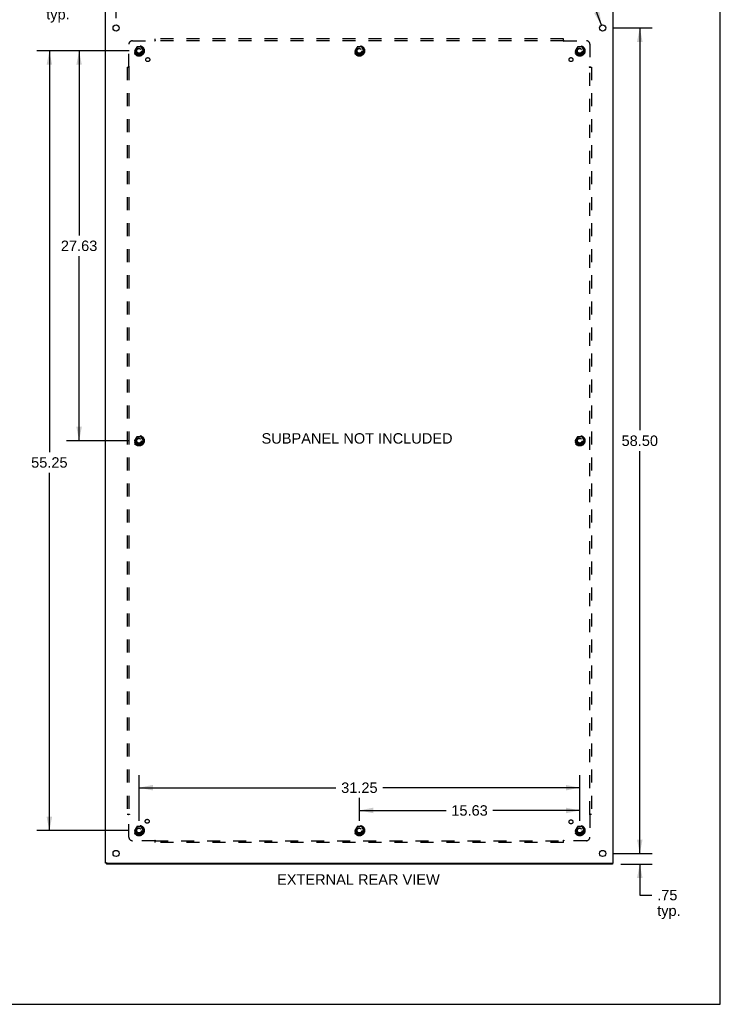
# Model space of a CAD drawing. Header units: inches. Extents: x 0 to 168, y 0 to 108.
# Tile 6 of 7: x 118 to 168, y 0 to 70. Entities that reach past the tile are written whole.
import ezdxf

# ---------------------------------------------------------------- set-up
doc = ezdxf.new("R2010")
doc.units = ezdxf.units.IN
doc.header["$LTSCALE"] = 9.21831
doc.header["$MEASUREMENT"] = 0
doc.linetypes.add('HIDDEN', pattern=[0.2, 0.1, -0.1])
doc.layers.get('0').update_dxf_attribs({"linetype": 'CONTINUOUS'})
for name, color, linetype in [('02___PRT_ALL_AXES', 7, 'CONTINUOUS'), ('BENT-SUB-8STUDS', 7, 'CONTINUOUS'), ('DEFAULT_2', 8, 'HIDDEN'), ('DIMENSIONS', 7, 'CONTINUOUS')]:
    doc.layers.add(name, color=color, linetype=linetype)
doc.styles.get("Standard").update_dxf_attribs({"font": 'arial.ttf'})
doc.styles.add('TEXTSTYLE_1', font='gdt', dxfattribs={"width": 0.8})
doc.dimstyles.new('DIMSTYLE_1', dxfattribs={"dimtxt": 0.739437, "dimasz": 0.985915, "dimexe": 0.09, "dimexo": 0.07, "dimgap": 0.0375, "dimtad": 0, "dimtih": 1, "dimtoh": 1, "dimzin": 4, "dimdsep": 46, "dimtxsty": 'Standard', "dimblk": '_FILLED', "dimblk1": '_FILLED', "dimblk2": '_FILLED', "dimcen": 0.09, "dimazin": 1, "dimtfac": 1, "dimtofl": 0, "dimtmove": 0, "dimatfit": 3, "dimldrblk": '_FILLED', "dimfxl": 0, "dimtolj": 1, "dimtzin": 4, "dimarcsym": 0})
doc.dimstyles.new('DIMSTYLE_3', dxfattribs={"dimtxt": 0.739437, "dimasz": 0.985915, "dimexe": 0.09, "dimexo": 0.07, "dimgap": 0.09, "dimtad": 0, "dimtih": 1, "dimtoh": 1, "dimzin": 4, "dimdsep": 46, "dimtxsty": 'Standard', "dimblk": '_FILLED', "dimblk1": '_FILLED', "dimblk2": '_FILLED', "dimcen": 0.09, "dimazin": 1, "dimtfac": 1, "dimtofl": 0, "dimtmove": 0, "dimatfit": 1, "dimldrblk": '_FILLED', "dimfxl": 0, "dimtolj": 1, "dimtzin": 4, "dimarcsym": 0})

# ---------------------------------------------------------------- blocks, each defined once
blk = doc.blocks.new('_FILLED')
at = {"color": 0, "linetype": 'ByBlock'}
blk.add_solid([(0, 0), (-1, 0.2), (-1, -0.2)], dxfattribs=at)
blk = doc.blocks.new('*D5')
at = {"layer": 'DIMENSIONS', "color": 2, "linetype": 'Continuous'}
for p, q in [((124.763, 69.878), (124.763, 72.158)), ((124.013, 71.271), (121.841, 71.271)), ((124.763, 71.271), (126.735, 71.271))]:
    blk.add_line(p, q, dxfattribs=at)
at = {"layer": 'DIMENSIONS', "color": 2, "linetype": 'Continuous', "xscale": 0.9859154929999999, "yscale": 0.9859154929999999, "zscale": 0.9859154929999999}
blk.add_blockref('_FILLED', (124.013, 71.271), dxfattribs=at)
at = {"layer": 'DIMENSIONS', "color": 2, "linetype": 'Continuous', "xscale": 0.9859154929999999, "yscale": 0.9859154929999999, "zscale": 0.9859154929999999, "rotation": 180}
blk.add_blockref('_FILLED', (124.763, 71.271), dxfattribs=at)
at = {"layer": 'DIMENSIONS', "color": 2, "linetype": 'Continuous', "insert": (121.471, 71.641), "char_height": 0.7394, "width": 1.66305, "attachment_point": 3, "line_spacing_factor": 0.9}
blk.add_mtext('.75\\Ptyp.', dxfattribs=at)
blk = doc.blocks.new('*D6')
at = {"layer": 'DIMENSIONS', "color": 2, "linetype": 'Continuous'}
for p, q in [((157.068, 74.983), (156.282, 74.983)), ((159.185, 69.393), (157.068, 74.983))]:
    blk.add_line(p, q, dxfattribs=at)
at = {"layer": 'DIMENSIONS', "color": 2, "linetype": 'Continuous', "xscale": 0.9859154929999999, "yscale": 0.9859154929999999, "zscale": 0.9859154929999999, "rotation": 290.7443628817}
blk.add_blockref('_FILLED', (159.185, 69.393), dxfattribs=at)
at = {"layer": 'DIMENSIONS', "color": 2, "linetype": 'Continuous', "insert": (155.913, 75.352), "char_height": 0.73944, "width": 2.42081, "attachment_point": 3, "line_spacing_factor": 0.9, "style": 'TEXTSTYLE_1'}
blk.add_mtext('{\\fgdt;n}\\fArial;.44\\Ptyp.', dxfattribs=at)
blk = doc.blocks.new('*D8')
at = {"layer": 'BENT-SUB-8STUDS', "color": 2, "linetype": 'Continuous'}
for p, q in [((126.388, 13.003), (126.388, 16.237)), ((157.638, 13.003), (157.638, 16.237)), ((126.388, 15.349), (140.351, 15.349)), ((157.638, 15.349), (143.674, 15.349))]:
    blk.add_line(p, q, dxfattribs=at)
at = {"layer": 'BENT-SUB-8STUDS', "color": 2, "linetype": 'Continuous', "xscale": 0.9859154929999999, "yscale": 0.9859154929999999, "zscale": 0.9859154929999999, "rotation": 180}
blk.add_blockref('_FILLED', (126.388, 15.349), dxfattribs=at)
at = {"layer": 'BENT-SUB-8STUDS', "color": 2, "linetype": 'Continuous', "xscale": 0.9859154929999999, "yscale": 0.9859154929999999, "zscale": 0.9859154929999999}
blk.add_blockref('_FILLED', (157.638, 15.349), dxfattribs=at)
at = {"layer": 'BENT-SUB-8STUDS', "color": 2, "linetype": 'Continuous', "insert": (142.013, 15.719), "char_height": 0.7394, "width": 2.5839, "attachment_point": 2, "line_spacing_factor": 0.9}
blk.add_mtext('31.25', dxfattribs=at)
blk = doc.blocks.new('*D9')
at = {"layer": 'BENT-SUB-8STUDS', "color": 2, "linetype": 'Continuous'}
for p, q in [((142.013, 13.003), (142.013, 14.624)), ((157.638, 13.003), (157.638, 14.624)), ((142.013, 13.737), (148.164, 13.737)), ((157.638, 13.737), (151.487, 13.737))]:
    blk.add_line(p, q, dxfattribs=at)
at = {"layer": 'BENT-SUB-8STUDS', "color": 2, "linetype": 'Continuous', "xscale": 0.9859154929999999, "yscale": 0.9859154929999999, "zscale": 0.9859154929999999, "rotation": 180}
blk.add_blockref('_FILLED', (142.013, 13.737), dxfattribs=at)
at = {"layer": 'BENT-SUB-8STUDS', "color": 2, "linetype": 'Continuous', "xscale": 0.9859154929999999, "yscale": 0.9859154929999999, "zscale": 0.9859154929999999}
blk.add_blockref('_FILLED', (157.638, 13.737), dxfattribs=at)
at = {"layer": 'BENT-SUB-8STUDS', "color": 2, "linetype": 'Continuous', "insert": (149.825, 14.107), "char_height": 0.7394, "width": 2.5839, "attachment_point": 2, "line_spacing_factor": 0.9}
blk.add_mtext('15.63', dxfattribs=at)
blk = doc.blocks.new('*D10')
at = {"layer": 'BENT-SUB-8STUDS', "color": 2, "linetype": 'Continuous'}
for p, q in [((125.698, 67.563), (119.143, 67.563)), ((120.031, 67.563), (120.031, 39.138)), ((120.031, 12.313), (120.031, 37.659)), ((125.698, 12.313), (119.143, 12.313))]:
    blk.add_line(p, q, dxfattribs=at)
at = {"layer": 'BENT-SUB-8STUDS', "color": 2, "linetype": 'Continuous', "xscale": 0.9859154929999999, "yscale": 0.9859154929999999, "zscale": 0.9859154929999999}
for p, rotation in [((120.031, 67.563), 90), ((120.031, 12.313), 270)]:
    blk.add_blockref('_FILLED', p, dxfattribs=dict(at, rotation=rotation))
at = {"layer": 'BENT-SUB-8STUDS', "color": 2, "linetype": 'Continuous', "insert": (120.031, 38.768), "char_height": 0.7394, "width": 2.5839, "attachment_point": 2, "line_spacing_factor": 0.9}
blk.add_mtext('55.25', dxfattribs=at)
blk = doc.blocks.new('*D11')
at = {"layer": 'BENT-SUB-8STUDS', "color": 2, "linetype": 'Continuous'}
for p, q in [((125.698, 67.563), (121.253, 67.563)), ((122.14, 67.563), (122.14, 54.49)), ((122.14, 39.938), (122.14, 53.011)), ((125.698, 39.938), (121.253, 39.938))]:
    blk.add_line(p, q, dxfattribs=at)
at = {"layer": 'BENT-SUB-8STUDS', "color": 2, "linetype": 'Continuous', "xscale": 0.9859154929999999, "yscale": 0.9859154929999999, "zscale": 0.9859154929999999}
for p, rotation in [((122.14, 67.563), 90), ((122.14, 39.938), 270)]:
    blk.add_blockref('_FILLED', p, dxfattribs=dict(at, rotation=rotation))
at = {"layer": 'BENT-SUB-8STUDS', "color": 2, "linetype": 'Continuous', "insert": (122.14, 54.12), "char_height": 0.7394, "width": 2.5839, "attachment_point": 2, "line_spacing_factor": 0.9}
blk.add_mtext('27.63', dxfattribs=at)
blk = doc.blocks.new('*D12')
at = {"layer": 'DIMENSIONS', "color": 2, "linetype": 'Continuous'}
for p, q in [((161.896, 10.688), (161.896, 12.66)), ((159.953, 10.688), (162.783, 10.688)), ((160.56, 9.938), (162.783, 9.938)), ((161.896, 9.938), (161.896, 7.741)), ((161.896, 7.741), (162.759, 7.741))]:
    blk.add_line(p, q, dxfattribs=at)
at = {"layer": 'DIMENSIONS', "color": 2, "linetype": 'Continuous', "xscale": 0.9859154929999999, "yscale": 0.9859154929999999, "zscale": 0.9859154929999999}
for p, rotation in [((161.896, 10.688), 270), ((161.896, 9.938), 90)]:
    blk.add_blockref('_FILLED', p, dxfattribs=dict(at, rotation=rotation))
at = {"layer": 'DIMENSIONS', "color": 2, "linetype": 'Continuous', "insert": (163.128, 8.111), "char_height": 0.7394, "width": 1.66305, "attachment_point": 1, "line_spacing_factor": 0.9}
blk.add_mtext('.75\\Ptyp.', dxfattribs=at)
blk = doc.blocks.new('*D16')
at = {"layer": 'DIMENSIONS', "color": 2, "linetype": 'Continuous'}
for p, q in [((159.953, 69.188), (162.783, 69.188)), ((161.896, 69.188), (161.896, 40.677)), ((161.896, 10.688), (161.896, 39.199)), ((159.953, 10.688), (162.783, 10.688))]:
    blk.add_line(p, q, dxfattribs=at)
at = {"layer": 'DIMENSIONS', "color": 2, "linetype": 'Continuous', "xscale": 0.9859154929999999, "yscale": 0.9859154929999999, "zscale": 0.9859154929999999}
for p, rotation in [((161.896, 69.188), 90), ((161.896, 10.688), 270)]:
    blk.add_blockref('_FILLED', p, dxfattribs=dict(at, rotation=rotation))
at = {"layer": 'DIMENSIONS', "color": 2, "linetype": 'Continuous', "insert": (161.896, 40.308), "char_height": 0.7394, "width": 2.5839, "attachment_point": 2, "line_spacing_factor": 0.9}
blk.add_mtext('58.50', dxfattribs=at)
blk = doc.blocks.new('*D17')
at = {"layer": 'DIMENSIONS', "color": 2, "linetype": 'Continuous'}
for p, q in [((161.896, 73.12), (161.896, 75.091)), ((160.56, 73.12), (162.783, 73.12)), ((159.953, 69.188), (162.783, 69.188)), ((161.896, 69.188), (161.896, 67.216))]:
    blk.add_line(p, q, dxfattribs=at)
at = {"layer": 'DIMENSIONS', "color": 2, "linetype": 'Continuous', "xscale": 0.9859154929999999, "yscale": 0.9859154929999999, "zscale": 0.9859154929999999}
for p, rotation in [((161.896, 73.12), 270), ((161.896, 69.188), 90)]:
    blk.add_blockref('_FILLED', p, dxfattribs=dict(at, rotation=rotation))
at = {"layer": 'DIMENSIONS', "color": 2, "linetype": 'Continuous', "insert": (161.896, 72.227), "char_height": 0.7394, "width": 2.34751, "attachment_point": 2, "line_spacing_factor": 0.9}
blk.add_mtext('3.93\\PREF.', dxfattribs=at)

msp = doc.modelspace()

# ---------------------------------------------------------------- linework, layer by layer
at = {"color": 7, "linetype": 'Continuous'}
for p, q in [((167.606, 0), (167.606, 108.451)), ((124.088, 10.013), (124.013, 10.013)), ((124.076, 10.013), (124.076, 9.938)), ((124.088, 10.043), (124.088, 10.013)), ((124.092, 10.013), (124.108, 10.013)), ((159.95, 10.013), (159.95, 9.938)), ((0, 0), (167.606, 0))]:
    msp.add_line(p, q, dxfattribs=at)
at = {"color": 3, "linetype": 'Continuous'}
for p, q in [((124.013, 10.013), (124.013, 73.043)), ((160.013, 10.013), (160.013, 73.019)), ((159.95, 9.938), (124.076, 9.938)), ((124.118, 10.013), (160.013, 10.013))]:
    msp.add_line(p, q, dxfattribs=at)
msp.add_arc((124.118, 10.043), 0.03, 180, 270, dxfattribs=at)
at = {"layer": '02___PRT_ALL_AXES', "color": 3, "linetype": 'Continuous'}
for centre in [(124.763, 69.188), (159.263, 69.188), (124.763, 10.688), (159.263, 10.688)]:
    msp.add_circle(centre, 0.219, dxfattribs=at)
at = {"layer": '02___PRT_ALL_AXES', "color": 8, "linetype": 'HIDDEN'}
for centre, radius in [((126.388, 67.563), 0.372), ((126.388, 67.563), 0.356), ((126.388, 67.563), 0.25), ((126.388, 67.563), 0.183), ((142.013, 67.563), 0.372), ((142.013, 67.563), 0.356), ((142.013, 67.563), 0.25), ((142.013, 67.563), 0.183), ((157.638, 67.563), 0.372), ((157.638, 67.563), 0.356), ((157.638, 67.563), 0.25), ((157.638, 67.563), 0.183), ((127.007, 66.944), 0.141), ((157.019, 66.944), 0.141), ((126.388, 39.938), 0.372), ((126.388, 39.938), 0.356), ((126.388, 39.938), 0.25), ((126.388, 39.938), 0.183), ((157.638, 39.938), 0.372), ((157.638, 39.938), 0.356), ((157.638, 39.938), 0.25), ((157.638, 39.938), 0.183), ((126.388, 12.313), 0.372), ((126.388, 12.313), 0.356), ((126.388, 12.313), 0.25), ((126.968, 12.968), 0.141), ((142.013, 12.313), 0.372), ((142.013, 12.313), 0.356), ((142.013, 12.313), 0.25), ((157.019, 12.932), 0.141), ((157.638, 12.313), 0.372), ((157.638, 12.313), 0.356), ((157.638, 12.313), 0.25), ((126.388, 12.313), 0.183), ((142.013, 12.313), 0.183), ((157.638, 12.313), 0.183)]:
    msp.add_circle(centre, radius, dxfattribs=at)
at = {"layer": 'DEFAULT_2', "color": 8, "linetype": 'HIDDEN'}
for p, q in [((127.544, 68.241), (127.544, 68.407)), ((156.482, 68.407), (127.544, 68.407)), ((156.482, 68.241), (156.482, 68.407)), ((125.669, 66.442), (125.669, 68.032)), ((125.919, 68.282), (127.509, 68.282)), ((126.225, 67.836), (126.07, 67.568)), ((126.542, 67.841), (126.233, 67.841)), ((126.705, 67.568), (126.551, 67.836)), ((127.527, 68.3), (127.52, 68.294)), ((156.482, 68.282), (127.544, 68.282)), ((141.85, 67.836), (141.695, 67.568)), ((142.167, 67.841), (141.858, 67.841)), ((142.33, 67.568), (142.176, 67.836)), ((156.517, 68.282), (158.107, 68.282)), ((157.475, 67.836), (157.32, 67.568)), ((157.792, 67.841), (157.483, 67.841)), ((157.955, 67.568), (157.801, 67.836)), ((158.357, 68.032), (158.357, 66.442)), ((126.07, 67.558), (126.225, 67.291)), ((126.542, 67.286), (126.233, 67.286)), ((126.551, 67.291), (126.705, 67.558)), ((141.695, 67.558), (141.85, 67.291)), ((142.167, 67.286), (141.858, 67.286)), ((142.176, 67.291), (142.33, 67.558)), ((157.32, 67.558), (157.475, 67.291)), ((157.792, 67.286), (157.483, 67.286)), ((157.801, 67.291), (157.955, 67.558)), ((125.544, 66.407), (125.544, 13.469)), ((125.544, 66.407), (125.71, 66.407)), ((125.669, 66.407), (125.669, 13.469)), ((158.316, 66.407), (158.482, 66.407)), ((158.357, 13.469), (158.357, 66.407)), ((158.375, 66.424), (158.369, 66.43)), ((158.482, 66.407), (158.482, 13.469)), ((126.225, 40.211), (126.07, 39.943)), ((126.07, 39.933), (126.225, 39.666)), ((126.542, 40.216), (126.233, 40.216)), ((126.705, 39.943), (126.551, 40.211)), ((126.551, 39.666), (126.705, 39.933)), ((157.475, 40.211), (157.32, 39.943)), ((157.32, 39.933), (157.475, 39.666)), ((157.792, 40.216), (157.483, 40.216)), ((157.955, 39.943), (157.801, 40.211)), ((157.801, 39.666), (157.955, 39.933)), ((126.542, 39.661), (126.233, 39.661)), ((157.792, 39.661), (157.483, 39.661)), ((125.544, 13.469), (125.71, 13.469)), ((125.65, 13.452), (125.657, 13.446)), ((125.669, 11.844), (125.669, 13.434)), ((158.316, 13.469), (158.482, 13.469)), ((158.357, 13.434), (158.357, 11.844)), ((126.225, 12.586), (126.07, 12.318)), ((126.542, 12.591), (126.233, 12.591)), ((126.705, 12.318), (126.551, 12.586)), ((141.85, 12.586), (141.695, 12.318)), ((142.167, 12.591), (141.858, 12.591)), ((142.33, 12.318), (142.176, 12.586)), ((157.475, 12.586), (157.32, 12.318)), ((157.792, 12.591), (157.483, 12.591)), ((157.955, 12.318), (157.801, 12.586)), ((126.07, 12.308), (126.225, 12.041)), ((126.542, 12.036), (126.233, 12.036)), ((126.551, 12.041), (126.705, 12.308)), ((141.695, 12.308), (141.85, 12.041)), ((142.167, 12.036), (141.858, 12.036)), ((142.176, 12.041), (142.33, 12.308)), ((157.32, 12.308), (157.475, 12.041)), ((157.792, 12.036), (157.483, 12.036)), ((157.801, 12.041), (157.955, 12.308)), ((127.509, 11.594), (125.919, 11.594)), ((127.544, 11.469), (127.544, 11.635)), ((127.544, 11.594), (156.482, 11.594)), ((156.482, 11.469), (127.544, 11.469)), ((156.482, 11.469), (156.482, 11.635)), ((156.499, 11.576), (156.505, 11.582)), ((158.107, 11.594), (156.517, 11.594))]:
    msp.add_line(p, q, dxfattribs=at)
for points in [[(127.52, 68.294), (127.519, 68.292), (127.517, 68.29), (127.515, 68.288), (127.513, 68.287), (127.512, 68.285), (127.51, 68.283), (127.509, 68.282)], [(127.522, 68.262), (127.519, 68.267), (127.517, 68.269), (127.516, 68.272), (127.514, 68.274), (127.513, 68.276), (127.512, 68.278), (127.51, 68.28), (127.509, 68.282)], [(127.544, 68.241), (127.542, 68.242), (127.541, 68.242), (127.539, 68.243), (127.537, 68.244), (127.536, 68.245), (127.534, 68.246), (127.533, 68.248), (127.531, 68.249), (127.53, 68.251), (127.528, 68.252), (127.527, 68.254), (127.526, 68.256), (127.524, 68.258), (127.523, 68.26), (127.522, 68.262)], [(127.544, 68.32), (127.542, 68.318), (127.541, 68.316), (127.539, 68.314), (127.538, 68.312), (127.536, 68.31), (127.535, 68.308), (127.533, 68.307), (127.532, 68.305), (127.53, 68.304), (127.529, 68.302), (127.527, 68.3)], [(156.482, 68.32), (156.483, 68.318), (156.485, 68.316), (156.486, 68.314), (156.488, 68.312), (156.489, 68.31), (156.491, 68.308), (156.492, 68.307), (156.494, 68.305), (156.496, 68.304), (156.497, 68.302), (156.499, 68.3)], [(156.482, 68.241), (156.483, 68.242), (156.485, 68.242), (156.487, 68.243), (156.488, 68.244), (156.49, 68.245), (156.491, 68.246), (156.493, 68.248), (156.494, 68.249), (156.496, 68.251), (156.497, 68.252), (156.499, 68.254), (156.5, 68.256), (156.501, 68.258), (156.503, 68.26), (156.504, 68.262), (156.507, 68.267)], [(156.499, 68.3), (156.505, 68.294), (156.507, 68.292), (156.509, 68.29), (156.511, 68.288), (156.512, 68.287), (156.514, 68.285), (156.516, 68.283), (156.517, 68.282)], [(156.507, 68.267), (156.508, 68.269), (156.51, 68.272), (156.511, 68.274), (156.513, 68.276), (156.514, 68.278), (156.515, 68.28), (156.517, 68.282)], [(125.63, 66.407), (125.633, 66.408), (125.635, 66.41), (125.637, 66.411), (125.639, 66.413), (125.641, 66.415), (125.642, 66.416), (125.644, 66.418), (125.646, 66.419), (125.647, 66.421), (125.649, 66.422), (125.65, 66.424)], [(125.65, 66.424), (125.657, 66.43), (125.659, 66.432), (125.661, 66.434), (125.662, 66.436), (125.664, 66.438), (125.666, 66.439), (125.668, 66.441), (125.669, 66.442)], [(125.684, 66.432), (125.681, 66.433), (125.679, 66.435), (125.677, 66.436), (125.675, 66.438), (125.673, 66.439), (125.671, 66.441), (125.669, 66.442)], [(125.71, 66.407), (125.709, 66.409), (125.708, 66.41), (125.708, 66.412), (125.707, 66.413), (125.706, 66.415), (125.704, 66.417), (125.703, 66.418), (125.702, 66.42), (125.7, 66.421), (125.698, 66.422), (125.697, 66.424), (125.695, 66.425), (125.693, 66.426), (125.691, 66.428), (125.688, 66.429), (125.684, 66.432)], [(158.316, 66.407), (158.316, 66.409), (158.317, 66.41), (158.318, 66.412), (158.319, 66.413), (158.32, 66.415), (158.321, 66.417), (158.322, 66.418), (158.324, 66.42), (158.326, 66.421), (158.327, 66.422), (158.329, 66.424), (158.331, 66.425), (158.333, 66.426), (158.335, 66.428), (158.337, 66.429)], [(158.337, 66.429), (158.342, 66.432), (158.344, 66.433), (158.347, 66.435), (158.349, 66.436), (158.351, 66.438), (158.353, 66.439), (158.355, 66.441), (158.357, 66.442)], [(158.369, 66.43), (158.367, 66.432), (158.365, 66.434), (158.363, 66.436), (158.361, 66.438), (158.36, 66.439), (158.358, 66.441), (158.357, 66.442)], [(158.395, 66.407), (158.393, 66.408), (158.391, 66.41), (158.389, 66.411), (158.387, 66.413), (158.385, 66.415), (158.383, 66.416), (158.381, 66.418), (158.38, 66.419), (158.378, 66.421), (158.377, 66.422), (158.375, 66.424)], [(125.63, 13.469), (125.633, 13.468), (125.635, 13.466), (125.637, 13.465), (125.639, 13.463), (125.641, 13.461), (125.642, 13.46), (125.644, 13.458), (125.646, 13.457), (125.647, 13.455), (125.649, 13.454), (125.65, 13.452)], [(125.657, 13.446), (125.659, 13.444), (125.661, 13.442), (125.662, 13.44), (125.664, 13.438), (125.666, 13.437), (125.668, 13.435), (125.669, 13.434)], [(125.688, 13.447), (125.684, 13.444), (125.681, 13.443), (125.679, 13.441), (125.677, 13.44), (125.675, 13.438), (125.673, 13.437), (125.671, 13.435), (125.669, 13.434)], [(125.71, 13.469), (125.709, 13.467), (125.708, 13.466), (125.708, 13.464), (125.707, 13.463), (125.706, 13.461), (125.704, 13.459), (125.703, 13.458), (125.702, 13.456), (125.7, 13.455), (125.698, 13.454), (125.697, 13.452), (125.695, 13.451), (125.693, 13.45), (125.691, 13.448), (125.688, 13.447)], [(158.316, 13.469), (158.316, 13.467), (158.317, 13.466), (158.318, 13.464), (158.319, 13.463), (158.32, 13.461), (158.321, 13.459), (158.322, 13.458), (158.324, 13.456), (158.326, 13.455), (158.327, 13.454), (158.329, 13.452), (158.331, 13.451), (158.333, 13.45), (158.335, 13.448), (158.337, 13.447), (158.342, 13.444)], [(158.342, 13.444), (158.344, 13.443), (158.347, 13.441), (158.349, 13.44), (158.351, 13.438), (158.353, 13.437), (158.355, 13.435), (158.357, 13.434)], [(158.375, 13.452), (158.369, 13.446), (158.367, 13.444), (158.365, 13.442), (158.363, 13.44), (158.361, 13.438), (158.36, 13.437), (158.358, 13.435), (158.357, 13.434)], [(158.395, 13.469), (158.393, 13.468), (158.391, 13.466), (158.389, 13.465), (158.387, 13.463), (158.385, 13.461), (158.383, 13.46), (158.381, 13.458), (158.38, 13.457), (158.378, 13.455), (158.377, 13.454), (158.375, 13.452)], [(127.519, 11.609), (127.517, 11.607), (127.516, 11.604), (127.514, 11.602), (127.513, 11.6), (127.512, 11.598), (127.51, 11.596), (127.509, 11.594)], [(127.527, 11.576), (127.52, 11.582), (127.519, 11.584), (127.517, 11.586), (127.515, 11.588), (127.513, 11.589), (127.512, 11.591), (127.51, 11.593), (127.509, 11.594)], [(127.544, 11.635), (127.542, 11.634), (127.541, 11.634), (127.539, 11.633), (127.537, 11.632), (127.536, 11.631), (127.534, 11.63), (127.533, 11.628), (127.531, 11.627), (127.53, 11.625), (127.528, 11.624), (127.527, 11.622), (127.526, 11.62), (127.524, 11.618), (127.523, 11.616), (127.522, 11.614), (127.519, 11.609)], [(127.544, 11.556), (127.542, 11.558), (127.541, 11.56), (127.539, 11.562), (127.538, 11.564), (127.536, 11.566), (127.535, 11.568), (127.533, 11.569), (127.532, 11.571), (127.53, 11.572), (127.529, 11.574), (127.527, 11.576)], [(156.482, 11.635), (156.483, 11.634), (156.485, 11.634), (156.487, 11.633), (156.488, 11.632), (156.49, 11.631), (156.491, 11.63), (156.493, 11.628), (156.494, 11.627), (156.496, 11.625), (156.497, 11.624), (156.499, 11.622), (156.5, 11.62), (156.501, 11.618), (156.503, 11.616), (156.504, 11.614)], [(156.482, 11.556), (156.483, 11.558), (156.485, 11.56), (156.486, 11.562), (156.488, 11.564), (156.489, 11.566), (156.491, 11.568), (156.492, 11.569), (156.494, 11.571), (156.496, 11.572), (156.497, 11.574), (156.499, 11.576)], [(156.504, 11.614), (156.507, 11.609), (156.508, 11.607), (156.51, 11.604), (156.511, 11.602), (156.513, 11.6), (156.514, 11.598), (156.515, 11.596), (156.517, 11.594)], [(156.505, 11.582), (156.507, 11.584), (156.509, 11.586), (156.511, 11.588), (156.512, 11.589), (156.514, 11.591), (156.516, 11.593), (156.517, 11.594)]]:
    msp.add_lwpolyline(points, dxfattribs=at)
for centre, radius in [((126.388, 67.563), 0.318), ((126.388, 67.563), 0.204), ((126.388, 67.563), 0.183), ((126.388, 67.563), 0.183), ((126.388, 67.563), 0.166), ((142.013, 67.563), 0.318), ((142.013, 67.563), 0.204), ((142.013, 67.563), 0.183), ((142.013, 67.563), 0.183), ((142.013, 67.563), 0.166), ((157.638, 67.563), 0.318), ((157.638, 67.563), 0.204), ((157.638, 67.563), 0.183), ((157.638, 67.563), 0.183), ((157.638, 67.563), 0.166), ((126.388, 39.938), 0.318), ((126.388, 39.938), 0.204), ((126.388, 39.938), 0.183), ((126.388, 39.938), 0.183), ((126.388, 39.938), 0.166), ((157.638, 39.938), 0.318), ((157.638, 39.938), 0.204), ((157.638, 39.938), 0.183), ((157.638, 39.938), 0.183), ((157.638, 39.938), 0.166), ((126.388, 12.313), 0.318), ((142.013, 12.313), 0.318), ((157.638, 12.313), 0.318), ((126.388, 12.313), 0.204), ((126.388, 12.313), 0.183), ((126.388, 12.313), 0.183), ((126.388, 12.313), 0.166), ((142.013, 12.313), 0.204), ((142.013, 12.313), 0.183), ((142.013, 12.313), 0.183), ((142.013, 12.313), 0.166), ((157.638, 12.313), 0.204), ((157.638, 12.313), 0.183), ((157.638, 12.313), 0.183), ((157.638, 12.313), 0.166)]:
    msp.add_circle(centre, radius, dxfattribs=at)
for centre, radius, start, end in [((125.919, 68.032), 0.25, 90, 180), ((126.233, 67.831), 0.01, 90.01235, 149.98915), ((126.542, 67.831), 0.01, 30.01204, 89.98872), ((141.858, 67.831), 0.01, 90.01235, 149.98915), ((142.167, 67.831), 0.01, 30.01204, 89.98872), ((157.483, 67.831), 0.01, 90.01235, 149.98915), ((157.792, 67.831), 0.01, 30.01204, 89.98872), ((158.107, 68.032), 0.25, 0, 90), ((126.079, 67.563), 0.01, 150.01268, 209.98829), ((126.233, 67.296), 0.01, 210.01204, 269.98872), ((126.542, 67.296), 0.01, 270.01235, 329.98915), ((126.697, 67.563), 0.01, 330.01268, 29.98829), ((141.704, 67.563), 0.01, 150.01268, 209.98829), ((141.858, 67.296), 0.01, 210.01204, 269.98872), ((142.167, 67.296), 0.01, 270.01235, 329.98915), ((142.322, 67.563), 0.01, 330.01268, 29.98829), ((157.329, 67.563), 0.01, 150.01268, 209.98829), ((157.483, 67.296), 0.01, 210.01204, 269.98872), ((157.792, 67.296), 0.01, 270.01235, 329.98915), ((157.947, 67.563), 0.01, 330.01268, 29.98829), ((126.079, 39.938), 0.01, 150.01268, 209.98829), ((126.233, 40.206), 0.01, 90.01235, 149.98915), ((126.542, 40.206), 0.01, 30.01204, 89.98872), ((126.697, 39.938), 0.01, 330.01268, 29.98829), ((157.329, 39.938), 0.01, 150.01268, 209.98829), ((157.483, 40.206), 0.01, 90.01235, 149.98915), ((157.792, 40.206), 0.01, 30.01204, 89.98872), ((157.947, 39.938), 0.01, 330.01268, 29.98829), ((126.233, 39.671), 0.01, 210.01204, 269.98872), ((126.542, 39.671), 0.01, 270.01235, 329.98915), ((157.483, 39.671), 0.01, 210.01204, 269.98872), ((157.792, 39.671), 0.01, 270.01235, 329.98915), ((126.233, 12.581), 0.01, 90.01235, 149.98915), ((126.542, 12.581), 0.01, 30.01204, 89.98872), ((141.858, 12.581), 0.01, 90.01235, 149.98915), ((142.167, 12.581), 0.01, 30.01204, 89.98872), ((157.483, 12.581), 0.01, 90.01235, 149.98915), ((157.792, 12.581), 0.01, 30.01204, 89.98872), ((126.079, 12.313), 0.01, 150.01268, 209.98829), ((126.233, 12.046), 0.01, 210.01204, 269.98872), ((126.542, 12.046), 0.01, 270.01235, 329.98915), ((126.697, 12.313), 0.01, 330.01268, 29.98829), ((141.704, 12.313), 0.01, 150.01268, 209.98829), ((141.858, 12.046), 0.01, 210.01204, 269.98872), ((142.167, 12.046), 0.01, 270.01235, 329.98915), ((142.322, 12.313), 0.01, 330.01268, 29.98829), ((157.329, 12.313), 0.01, 150.01268, 209.98829), ((157.483, 12.046), 0.01, 210.01204, 269.98872), ((157.792, 12.046), 0.01, 270.01235, 329.98915), ((157.947, 12.313), 0.01, 330.01268, 29.98829), ((125.919, 11.844), 0.25, 180, 270), ((158.107, 11.844), 0.25, 270, 360)]:
    msp.add_arc(centre, radius, start, end, dxfattribs=at)

# ---------------------------------------------------------------- texts
at = {"layer": 'DIMENSIONS', "color": 2, "linetype": 'Continuous', "char_height": 0.73944, "attachment_point": 2, "line_spacing_factor": 0.9}
for s, insert, width in [('SUBPANEL NOT INCLUDED', (141.849, 40.472), 13.52152), ('EXTERNAL REAR VIEW', (141.945, 9.214), 11.51212)]:
    msp.add_mtext(s, dxfattribs=dict(at, insert=insert, width=width))

# ---------------------------------------------------------------- dimensions: what is measured, and where the dimension line sits
at = {"layer": 'BENT-SUB-8STUDS', "color": 2, "linetype": 'Continuous'}
for base, p1, p2, angle, picture, middle in [((120.031, 67.563), (125.768, 12.313), (125.768, 67.563), 90, '*D10', (120.031, 38.395)), ((122.139900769, 39.938005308), (125.767644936, 67.563005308), (125.767644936, 39.938005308), 270, '*D11', (122.130084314, 53.746380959)), ((142.012785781, 13.736955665), (157.637785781, 14.694279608), (142.012785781, 14.694279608), 180, '*D9', (149.856704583, 13.732832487))]:
    dim = msp.add_linear_dim(base=base, p1=p1, p2=p2, angle=angle, dimstyle='DIMSTYLE_1', dxfattribs=at)
    dim.commit()
    dim.dimension.update_dxf_attribs({"geometry": picture, "text_midpoint": middle, "dimtype": 160})
dim = msp.add_linear_dim(base=(157.638, 15.349), p1=(126.388, 12.933), p2=(157.638, 12.933), dimstyle='DIMSTYLE_1', dxfattribs=at)
dim.commit()
dim.dimension.update_dxf_attribs({"geometry": '*D8', "text_midpoint": (142.014, 15.345), "dimtype": 160})
at = {"layer": 'DIMENSIONS', "color": 2, "linetype": 'Continuous'}
dim = msp.add_diameter_dim_2p(p1=(159.185, 69.393), p2=(159.34, 68.983), text='%%c<>\\Ptyp.', dimstyle='DIMSTYLE_3', override={"dimpost": '<>'}, dxfattribs=at)
dim.commit()
dim.dimension.update_dxf_attribs({"geometry": '*D6', "text_midpoint": (154.702, 74.428), "dimtype": 163})
for base, p1, p2, angle, text, picture, middle in [((161.896, 69.188), (160.49, 73.12), (159.883, 69.188), 270, '<>\\PREF.', '*D17', (161.896, 71.303)), ((161.896, 10.688), (160.49, 9.938), (159.883, 10.688), 90, '<>\\Ptyp.', '*D12', (163.96, 7.186))]:
    dim = msp.add_linear_dim(base=base, p1=p1, p2=p2, angle=angle, text=text, dimstyle='DIMSTYLE_1', dxfattribs=at)
    dim.commit()
    dim.dimension.update_dxf_attribs({"geometry": picture, "text_midpoint": middle, "dimtype": 160})
dim = msp.add_linear_dim(base=(124.763, 71.271), p1=(124.013, 73.028), p2=(124.763, 69.808), text='<>\\Ptyp.', dimstyle='DIMSTYLE_1', dxfattribs=at)
dim.commit()
dim.dimension.update_dxf_attribs({"geometry": '*D5', "text_midpoint": (120.64, 70.716), "dimtype": 160})
dim = msp.add_linear_dim(base=(161.896, 69.188), p1=(159.883, 10.688), p2=(159.883, 69.188), angle=90, dimstyle='DIMSTYLE_1', dxfattribs=at)
dim.commit()
dim.dimension.update_dxf_attribs({"geometry": '*D16', "text_midpoint": (161.893, 39.934), "dimtype": 160})

doc.saveas('drawing.dxf')
